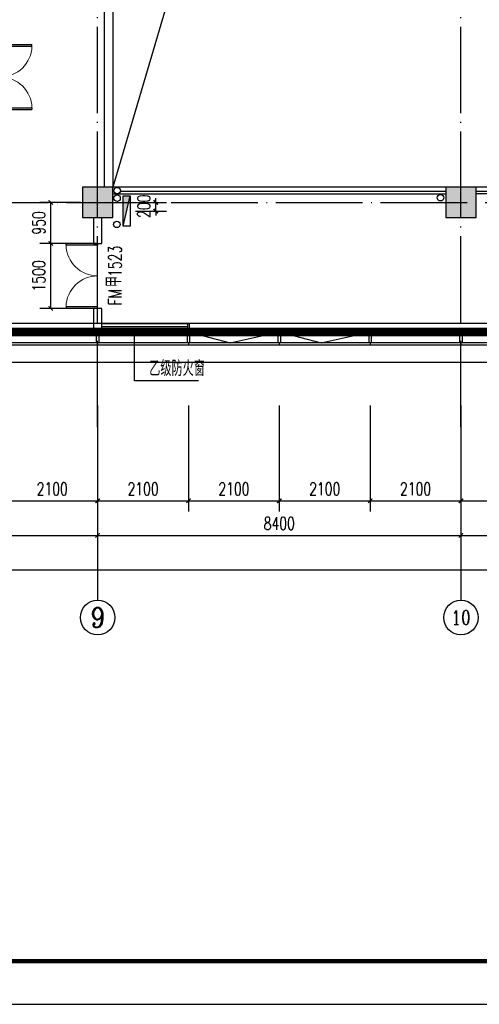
# Model space of a CAD drawing. Extents: x 797781 to 1255204, y 21234 to 1024248.
# Tile 241 of 256: x 928305 to 938932, y 253678 to 276447. Entities that reach past the tile are written whole.
import ezdxf
from ezdxf.enums import TextEntityAlignment as Align

# ---------------------------------------------------------------- set-up
doc = ezdxf.new("R2010")
doc.units = 0
doc.header["$LTSCALE"] = 1000
doc.header["$MEASUREMENT"] = 0
doc.linetypes.add('230303生产综合楼-平面图_t8$0$DOTE', pattern=[2.42, 2, -0.2, 0.02, -0.2])
doc.linetypes.add('__DASH', pattern=[0.35, 0.25, -0.1])
for name, color, linetype in [('230303生产综合楼-平面图_t8$0$3T_WOOD', 21, 'Continuous'), ('230303生产综合楼-平面图_t8$0$AXIS', 3, 'Continuous'), ('230303生产综合楼-平面图_t8$0$AXIS_TEXT', 7, 'Continuous'), ('230303生产综合楼-平面图_t8$0$COLUMN', 40, 'Continuous'), ('230303生产综合楼-平面图_t8$0$CURTWALL', 4, 'Continuous'), ('230303生产综合楼-平面图_t8$0$DIM_SYMB', 3, 'Continuous'), ('230303生产综合楼-平面图_t8$0$DOOR_FIRE', 4, 'Continuous'), ('230303生产综合楼-平面图_t8$0$DOOR_FIRE_TEXT', 7, 'Continuous'), ('230303生产综合楼-平面图_t8$0$DOTE', 1, '230303生产综合楼-平面图_t8$0$DOTE'), ('230303生产综合楼-平面图_t8$0$PUB_DIM', 3, 'Continuous'), ('230303生产综合楼-平面图_t8$0$PUB_HATCH', 8, 'Continuous'), ('230303生产综合楼-平面图_t8$0$PUB_TEXT', 7, 'Continuous'), ('230303生产综合楼-平面图_t8$0$PUB_TITLE', 4, 'Continuous'), ('230303生产综合楼-平面图_t8$0$STAIR', 2, 'Continuous'), ('230303生产综合楼-平面图_t8$0$VPIPE-雨水', 4, 'Continuous'), ('230303生产综合楼-平面图_t8$0$WALL', 40, 'Continuous'), ('230303生产综合楼-平面图_t8$0$看线', 115, 'Continuous'), ('AXIS_TEXT', 7, 'Continuous'), ('EQUIP_消火栓', 7, 'Continuous'), ('PUB_DIM', 3, 'Continuous'), ('PUB_HATCH', 8, 'Continuous'), ('VPIPE-消防', 1, 'Continuous')]:
    doc.layers.add(name, color=color, linetype=linetype)
doc.styles.add('230303生产综合楼-平面图_t8$0$_TCH_AXIS', font='COMPLEX', dxfattribs={"bigfont": 'GBCBIG'})
doc.styles.add('230303生产综合楼-平面图_t8$0$_TCH_DIM', font='SIMPLEX', dxfattribs={"bigfont": 'GBCBIG'})
doc.styles.add('230303生产综合楼-平面图_T8$0$_TCH_DIM_T3', font='SIMPLEX', dxfattribs={"width": 0.705882, "bigfont": 'GBCBIG'})
doc.styles.add('230303生产综合楼-平面图_t8$0$_TCH_WINDOW', font='SIMPLEX', dxfattribs={"height": 3.5, "bigfont": 'GBCBIG'})
doc.styles.add('_TCH_DIM_T3', font='SIMPLEX', dxfattribs={"width": 0.705882, "bigfont": 'GBCBIG'})
doc.styles.add('COMPLEX', font='COMPLEX')
doc.dimstyles.new('230303生产综合楼-平面图_T8$0$_TCH_ARCH&&100', dxfattribs={"dimtxt": 297.5, "dimasz": 100, "dimexe": 250, "dimexo": 300, "dimgap": 126.25, "dimtad": 1, "dimdec": 0, "dimzin": 0, "dimdsep": 46, "dimtxsty": '230303生产综合楼-平面图_T8$0$_TCH_DIM_T3', "dimblk": '230303生产综合楼-平面图_t8$0$_ArchTick', "dimcen": 0.09, "dimclrt": 7, "dimazin": 2, "dimtfac": 1, "dimtdec": 0, "dimtix": 1, "dimtmove": 2, "dimatfit": 3, "dimfxl": 1, "dimtolj": 1, "dimtzin": 0, "dimarcsym": 0})
doc.dimstyles.new('_TCH_ARCH&&100', dxfattribs={"dimtxt": 297.5, "dimasz": 100, "dimexe": 250, "dimexo": 300, "dimgap": 126.25, "dimtad": 1, "dimdec": 0, "dimzin": 0, "dimdsep": 46, "dimtxsty": '_TCH_DIM_T3', "dimblk": 'ARCHTICK', "dimcen": 0.09, "dimclrt": 7, "dimazin": 2, "dimtfac": 1, "dimtdec": 0, "dimtix": 1, "dimtmove": 2, "dimatfit": 3, "dimfxl": 1, "dimtolj": 1, "dimtzin": 0, "dimarcsym": 0})

# ---------------------------------------------------------------- blocks, each defined once
blk = doc.blocks.new('AQ2')
at = {"color": 6, "linetype": '__DASH', "ltscale": 4, "const_width": 200}
blk.add_lwpolyline([(1125985, 272623), (1125985, 263323), (1058451, 263323), (1032885, 265974), (1032885, 272623)], dxfattribs=at)
blk = doc.blocks.new('_ArchTick')
at = {"color": 0, "linetype": 'ByBlock', "const_width": 0.4}
blk.add_lwpolyline([(-0.5, -0.5), (0.5, 0.5)], dxfattribs=at)
blk = doc.blocks.new('*D6310')
at = {"layer": 'Defpoints', "color": 0, "transparency": 16777216}
for p in [(1093684, 83374), (1094451, 83374), (1093684, 83175)]:
    blk.add_point(p, dxfattribs=at)
at = {"layer": 'PUB_DIM', "color": 0, "lineweight": -2, "transparency": 16777216}
for p, q in [((1093984, 83374), (1094701, 83374)), ((1094451, 83374), (1094451, 83474)), ((1094451, 83175), (1094451, 83374)), ((1093984, 83175), (1094701, 83175)), ((1094451, 83175), (1094451, 83075))]:
    blk.add_line(p, q, dxfattribs=at)
at = {"layer": 'PUB_DIM', "color": 0, "lineweight": -2, "transparency": 16777216, "xscale": 100, "yscale": 100, "zscale": 100}
for p, rotation in [((1094451, 83374), 270), ((1094451, 83175), 90)]:
    blk.add_blockref('_ArchTick', p, dxfattribs=dict(at, rotation=rotation))
at = {"layer": 'PUB_DIM', "color": 7, "transparency": 16777216, "insert": (1094176, 83285), "char_height": 297.5, "attachment_point": 5, "rotation": 90, "style": '_TCH_DIM_T3'}
blk.add_mtext('\\A1;200', dxfattribs=at)
blk = doc.blocks.new('$TwtSys$00000434')
for p, q in [((-0.5, 0.5), (-0.5, -0.5)), ((-0.5, -0.5), (0.5, 0.5)), ((0.5, 0.5), (-0.5, 0.5)), ((0.5, -0.5), (0.5, 0.5)), ((-0.5, -0.5), (0.5, -0.5))]:
    blk.add_line(p, q)
blk.add_solid([(0.5, -0.5), (0.5, 0.5), (-0.5, -0.5)])
blk = doc.blocks.new('230303生产综合楼-平面图_t8$0$2WLGJ')
at = {"layer": '230303生产综合楼-平面图_t8$0$3T_WOOD'}
for points in [[(1057610, 68796), (1057560, 68796), (1057560, 69046), (1057610, 69046)], [(1059710, 68796), (1059660, 68796), (1059660, 69046), (1059710, 69046)], [(1061810, 68796), (1061760, 68796), (1061760, 69046), (1061810, 69046)], [(1063910, 68796), (1063860, 68796), (1063860, 69046), (1063910, 69046)], [(1066010, 68796), (1065960, 68796), (1065960, 69046), (1066010, 69046)]]:
    blk.add_lwpolyline(points, close=True, dxfattribs=at)
for points in [[(1057585, 68796), (1057585, 68746)], [(1059685, 68796), (1059685, 68746)], [(1061785, 68796), (1061785, 68746)], [(1063885, 68796), (1063885, 68746)], [(1065985, 68796), (1065985, 68746)]]:
    blk.add_lwpolyline(points, dxfattribs=at)
blk = doc.blocks.new('230303生产综合楼-平面图_t8$0$$DorLib2D$00000002')
for p, q in [((-0.5, 0), (-0.5, 0.4875)), ((-0.475, 0.4875), (-0.5, 0.4875)), ((-0.475, 0), (-0.475, 0.4875)), ((0.475, 0), (0.475, 0.4875)), ((0.475, 0.4875), (0.5, 0.4875)), ((0.5, 0), (0.5, 0.4875)), ((-0.5, 0), (-0.475, 0)), ((0.5, 0), (0.475, 0))]:
    blk.add_line(p, q)
at = {"lineweight": 13}
for centre, start, end in [((-0.4875, 0), 0, 88.53072), ((0.4875, 0), 91.46928, 180)]:
    blk.add_arc(centre, 0.4875, start, end, dxfattribs=at)
blk = doc.blocks.new('230303生产综合楼-平面图_t8$0$_ArchTick')
at = {"color": 0, "linetype": 'ByBlock', "const_width": 0.3}
blk.add_lwpolyline([(-0.5, -0.5), (0.5, 0.5)], dxfattribs=at)
blk = doc.blocks.new('*D5231')
at = {"layer": '230303生产综合楼-平面图_t8$0$PUB_DIM', "color": 0, "lineweight": -2, "transparency": 16777216}
for p, q in [((929708, 271272), (928773, 271272)), ((929023, 269772), (929023, 271272)), ((929708, 269772), (928773, 269772))]:
    blk.add_line(p, q, dxfattribs=at)
at = {"layer": 'Defpoints', "color": 0, "transparency": 16777216}
for p in [(929023, 271272), (930008, 271272), (930008, 269772)]:
    blk.add_point(p, dxfattribs=at)
at = {"layer": '230303生产综合楼-平面图_t8$0$PUB_DIM', "color": 0, "lineweight": -2, "transparency": 16777216, "xscale": 100, "yscale": 100, "zscale": 100}
for p, rotation in [((929023, 271272), 90), ((929023, 269772), 270)]:
    blk.add_blockref('230303生产综合楼-平面图_t8$0$_ArchTick', p, dxfattribs=dict(at, rotation=rotation))
at = {"layer": '230303生产综合楼-平面图_t8$0$PUB_DIM', "color": 7, "transparency": 16777216, "insert": (928748, 270522), "char_height": 297.5, "attachment_point": 5, "rotation": 90, "style": '230303生产综合楼-平面图_T8$0$_TCH_DIM_T3'}
blk.add_mtext('\\A1;1500', dxfattribs=at)
blk = doc.blocks.new('*D5232')
at = {"layer": '230303生产综合楼-平面图_t8$0$PUB_DIM', "color": 0, "lineweight": -2, "transparency": 16777216}
for p, q in [((929708, 272222), (928773, 272222)), ((929023, 271272), (929023, 272222)), ((929708, 271272), (928773, 271272))]:
    blk.add_line(p, q, dxfattribs=at)
at = {"layer": 'Defpoints', "color": 0, "transparency": 16777216}
for p in [(929023, 272222), (930008, 272222), (930008, 271272)]:
    blk.add_point(p, dxfattribs=at)
at = {"layer": '230303生产综合楼-平面图_t8$0$PUB_DIM', "color": 0, "lineweight": -2, "transparency": 16777216, "xscale": 100, "yscale": 100, "zscale": 100}
for p, rotation in [((929023, 272222), 90), ((929023, 271272), 270)]:
    blk.add_blockref('230303生产综合楼-平面图_t8$0$_ArchTick', p, dxfattribs=dict(at, rotation=rotation))
at = {"layer": '230303生产综合楼-平面图_t8$0$PUB_DIM', "color": 7, "transparency": 16777216, "insert": (928748, 271747), "char_height": 297.5, "attachment_point": 5, "rotation": 90, "style": '230303生产综合楼-平面图_T8$0$_TCH_DIM_T3'}
blk.add_mtext('\\A1;950', dxfattribs=at)
blk = doc.blocks.new('*D5958')
at = {"layer": '230303生产综合楼-平面图_t8$0$AXIS', "color": 0, "lineweight": -2, "transparency": 16777216}
for p, q in [((928008, 267522), (928008, 265072)), ((930108, 267522), (930108, 265072)), ((928008, 265322), (930108, 265322))]:
    blk.add_line(p, q, dxfattribs=at)
at = {"layer": 'Defpoints', "color": 0, "transparency": 16777216}
for p in [(928008, 267822), (930108, 267822), (930108, 265322)]:
    blk.add_point(p, dxfattribs=at)
at = {"layer": '230303生产综合楼-平面图_t8$0$AXIS', "color": 0, "lineweight": -2, "transparency": 16777216, "xscale": 100, "yscale": 100, "zscale": 100, "rotation": 180}
blk.add_blockref('230303生产综合楼-平面图_t8$0$_ArchTick', (928008, 265322), dxfattribs=at)
at = {"layer": '230303生产综合楼-平面图_t8$0$AXIS', "color": 0, "lineweight": -2, "transparency": 16777216, "xscale": 100, "yscale": 100, "zscale": 100}
blk.add_blockref('230303生产综合楼-平面图_t8$0$_ArchTick', (930108, 265322), dxfattribs=at)
at = {"layer": '230303生产综合楼-平面图_t8$0$AXIS', "color": 7, "transparency": 16777216, "insert": (929058, 265597), "char_height": 297.5, "attachment_point": 5, "style": '230303生产综合楼-平面图_T8$0$_TCH_DIM_T3'}
blk.add_mtext('\\A1;2100', dxfattribs=at)
blk = doc.blocks.new('*D5959')
at = {"layer": '230303生产综合楼-平面图_t8$0$AXIS', "color": 0, "lineweight": -2, "transparency": 16777216}
for p, q in [((930108, 267522), (930108, 265072)), ((932208, 267522), (932208, 265072)), ((930108, 265322), (932208, 265322))]:
    blk.add_line(p, q, dxfattribs=at)
at = {"layer": 'Defpoints', "color": 0, "transparency": 16777216}
for p in [(930108, 267822), (932208, 267822), (932208, 265322)]:
    blk.add_point(p, dxfattribs=at)
at = {"layer": '230303生产综合楼-平面图_t8$0$AXIS', "color": 0, "lineweight": -2, "transparency": 16777216, "xscale": 100, "yscale": 100, "zscale": 100, "rotation": 180}
blk.add_blockref('230303生产综合楼-平面图_t8$0$_ArchTick', (930108, 265322), dxfattribs=at)
at = {"layer": '230303生产综合楼-平面图_t8$0$AXIS', "color": 0, "lineweight": -2, "transparency": 16777216, "xscale": 100, "yscale": 100, "zscale": 100}
blk.add_blockref('230303生产综合楼-平面图_t8$0$_ArchTick', (932208, 265322), dxfattribs=at)
at = {"layer": '230303生产综合楼-平面图_t8$0$AXIS', "color": 7, "transparency": 16777216, "insert": (931158, 265597), "char_height": 297.5, "attachment_point": 5, "style": '230303生产综合楼-平面图_T8$0$_TCH_DIM_T3'}
blk.add_mtext('\\A1;2100', dxfattribs=at)
blk = doc.blocks.new('*D5960')
at = {"layer": '230303生产综合楼-平面图_t8$0$AXIS', "color": 0, "lineweight": -2, "transparency": 16777216}
for p, q in [((932208, 267522), (932208, 265072)), ((934308, 267522), (934308, 265072)), ((932208, 265322), (934308, 265322))]:
    blk.add_line(p, q, dxfattribs=at)
at = {"layer": 'Defpoints', "color": 0, "transparency": 16777216}
for p in [(932208, 267822), (934308, 267822), (934308, 265322)]:
    blk.add_point(p, dxfattribs=at)
at = {"layer": '230303生产综合楼-平面图_t8$0$AXIS', "color": 0, "lineweight": -2, "transparency": 16777216, "xscale": 100, "yscale": 100, "zscale": 100, "rotation": 180}
blk.add_blockref('230303生产综合楼-平面图_t8$0$_ArchTick', (932208, 265322), dxfattribs=at)
at = {"layer": '230303生产综合楼-平面图_t8$0$AXIS', "color": 0, "lineweight": -2, "transparency": 16777216, "xscale": 100, "yscale": 100, "zscale": 100}
blk.add_blockref('230303生产综合楼-平面图_t8$0$_ArchTick', (934308, 265322), dxfattribs=at)
at = {"layer": '230303生产综合楼-平面图_t8$0$AXIS', "color": 7, "transparency": 16777216, "insert": (933258, 265597), "char_height": 297.5, "attachment_point": 5, "style": '230303生产综合楼-平面图_T8$0$_TCH_DIM_T3'}
blk.add_mtext('\\A1;2100', dxfattribs=at)
blk = doc.blocks.new('*D5961')
at = {"layer": '230303生产综合楼-平面图_t8$0$AXIS', "color": 0, "lineweight": -2, "transparency": 16777216}
for p, q in [((934308, 267522), (934308, 265072)), ((936408, 267522), (936408, 265072)), ((934308, 265322), (936408, 265322))]:
    blk.add_line(p, q, dxfattribs=at)
at = {"layer": 'Defpoints', "color": 0, "transparency": 16777216}
for p in [(934308, 267822), (936408, 267822), (936408, 265322)]:
    blk.add_point(p, dxfattribs=at)
at = {"layer": '230303生产综合楼-平面图_t8$0$AXIS', "color": 0, "lineweight": -2, "transparency": 16777216, "xscale": 100, "yscale": 100, "zscale": 100, "rotation": 180}
blk.add_blockref('230303生产综合楼-平面图_t8$0$_ArchTick', (934308, 265322), dxfattribs=at)
at = {"layer": '230303生产综合楼-平面图_t8$0$AXIS', "color": 0, "lineweight": -2, "transparency": 16777216, "xscale": 100, "yscale": 100, "zscale": 100}
blk.add_blockref('230303生产综合楼-平面图_t8$0$_ArchTick', (936408, 265322), dxfattribs=at)
at = {"layer": '230303生产综合楼-平面图_t8$0$AXIS', "color": 7, "transparency": 16777216, "insert": (935358, 265597), "char_height": 297.5, "attachment_point": 5, "style": '230303生产综合楼-平面图_T8$0$_TCH_DIM_T3'}
blk.add_mtext('\\A1;2100', dxfattribs=at)
blk = doc.blocks.new('*D5962')
at = {"layer": '230303生产综合楼-平面图_t8$0$AXIS', "color": 0, "lineweight": -2, "transparency": 16777216}
for p, q in [((936408, 267522), (936408, 265072)), ((938508, 267522), (938508, 265072)), ((936408, 265322), (938508, 265322))]:
    blk.add_line(p, q, dxfattribs=at)
at = {"layer": 'Defpoints', "color": 0, "transparency": 16777216}
for p in [(936408, 267822), (938508, 267822), (938508, 265322)]:
    blk.add_point(p, dxfattribs=at)
at = {"layer": '230303生产综合楼-平面图_t8$0$AXIS', "color": 0, "lineweight": -2, "transparency": 16777216, "xscale": 100, "yscale": 100, "zscale": 100, "rotation": 180}
blk.add_blockref('230303生产综合楼-平面图_t8$0$_ArchTick', (936408, 265322), dxfattribs=at)
at = {"layer": '230303生产综合楼-平面图_t8$0$AXIS', "color": 0, "lineweight": -2, "transparency": 16777216, "xscale": 100, "yscale": 100, "zscale": 100}
blk.add_blockref('230303生产综合楼-平面图_t8$0$_ArchTick', (938508, 265322), dxfattribs=at)
at = {"layer": '230303生产综合楼-平面图_t8$0$AXIS', "color": 7, "transparency": 16777216, "insert": (937458, 265597), "char_height": 297.5, "attachment_point": 5, "style": '230303生产综合楼-平面图_T8$0$_TCH_DIM_T3'}
blk.add_mtext('\\A1;2100', dxfattribs=at)
blk = doc.blocks.new('*D5963')
at = {"layer": '230303生产综合楼-平面图_t8$0$AXIS', "color": 0, "lineweight": -2, "transparency": 16777216}
for p, q in [((938508, 267522), (938508, 265072)), ((940608, 267522), (940608, 265072)), ((938508, 265322), (940608, 265322))]:
    blk.add_line(p, q, dxfattribs=at)
at = {"layer": 'Defpoints', "color": 0, "transparency": 16777216}
for p in [(938508, 267822), (940608, 267822), (940608, 265322)]:
    blk.add_point(p, dxfattribs=at)
at = {"layer": '230303生产综合楼-平面图_t8$0$AXIS', "color": 0, "lineweight": -2, "transparency": 16777216, "xscale": 100, "yscale": 100, "zscale": 100, "rotation": 180}
blk.add_blockref('230303生产综合楼-平面图_t8$0$_ArchTick', (938508, 265322), dxfattribs=at)
at = {"layer": '230303生产综合楼-平面图_t8$0$AXIS', "color": 0, "lineweight": -2, "transparency": 16777216, "xscale": 100, "yscale": 100, "zscale": 100}
blk.add_blockref('230303生产综合楼-平面图_t8$0$_ArchTick', (940608, 265322), dxfattribs=at)
at = {"layer": '230303生产综合楼-平面图_t8$0$AXIS', "color": 7, "transparency": 16777216, "insert": (939558, 265597), "char_height": 297.5, "attachment_point": 5, "style": '230303生产综合楼-平面图_T8$0$_TCH_DIM_T3'}
blk.add_mtext('\\A1;2100', dxfattribs=at)
blk = doc.blocks.new('*D6132')
at = {"layer": '230303生产综合楼-平面图_t8$0$AXIS', "color": 0, "lineweight": -2, "transparency": 16777216}
for p, q in [((921708, 266722), (921708, 264272)), ((930108, 266722), (930108, 264272)), ((921708, 264522), (930108, 264522))]:
    blk.add_line(p, q, dxfattribs=at)
at = {"layer": 'Defpoints', "color": 0, "transparency": 16777216}
for p in [(921708, 267022), (930108, 267022), (930108, 264522)]:
    blk.add_point(p, dxfattribs=at)
at = {"layer": '230303生产综合楼-平面图_t8$0$AXIS', "color": 0, "lineweight": -2, "transparency": 16777216, "xscale": 100, "yscale": 100, "zscale": 100, "rotation": 180}
blk.add_blockref('230303生产综合楼-平面图_t8$0$_ArchTick', (921708, 264522), dxfattribs=at)
at = {"layer": '230303生产综合楼-平面图_t8$0$AXIS', "color": 0, "lineweight": -2, "transparency": 16777216, "xscale": 100, "yscale": 100, "zscale": 100}
blk.add_blockref('230303生产综合楼-平面图_t8$0$_ArchTick', (930108, 264522), dxfattribs=at)
at = {"layer": '230303生产综合楼-平面图_t8$0$AXIS', "color": 7, "transparency": 16777216, "insert": (925908, 264797), "char_height": 297.5, "attachment_point": 5, "style": '230303生产综合楼-平面图_T8$0$_TCH_DIM_T3'}
blk.add_mtext('\\A1;8400', dxfattribs=at)
blk = doc.blocks.new('*D6133')
at = {"layer": '230303生产综合楼-平面图_t8$0$AXIS', "color": 0, "lineweight": -2, "transparency": 16777216}
for p, q in [((930108, 266722), (930108, 264272)), ((938508, 266722), (938508, 264272)), ((930108, 264522), (938508, 264522))]:
    blk.add_line(p, q, dxfattribs=at)
at = {"layer": 'Defpoints', "color": 0, "transparency": 16777216}
for p in [(930108, 267022), (938508, 267022), (938508, 264522)]:
    blk.add_point(p, dxfattribs=at)
at = {"layer": '230303生产综合楼-平面图_t8$0$AXIS', "color": 0, "lineweight": -2, "transparency": 16777216, "xscale": 100, "yscale": 100, "zscale": 100, "rotation": 180}
blk.add_blockref('230303生产综合楼-平面图_t8$0$_ArchTick', (930108, 264522), dxfattribs=at)
at = {"layer": '230303生产综合楼-平面图_t8$0$AXIS', "color": 0, "lineweight": -2, "transparency": 16777216, "xscale": 100, "yscale": 100, "zscale": 100}
blk.add_blockref('230303生产综合楼-平面图_t8$0$_ArchTick', (938508, 264522), dxfattribs=at)
at = {"layer": '230303生产综合楼-平面图_t8$0$AXIS', "color": 7, "transparency": 16777216, "insert": (934308, 264797), "char_height": 297.5, "attachment_point": 5, "style": '230303生产综合楼-平面图_T8$0$_TCH_DIM_T3'}
blk.add_mtext('\\A1;8400', dxfattribs=at)
blk = doc.blocks.new('*D6134')
at = {"layer": '230303生产综合楼-平面图_t8$0$AXIS', "color": 0, "lineweight": -2, "transparency": 16777216}
for p, q in [((938508, 266722), (938508, 264272)), ((946908, 266722), (946908, 264272)), ((938508, 264522), (946908, 264522))]:
    blk.add_line(p, q, dxfattribs=at)
at = {"layer": 'Defpoints', "color": 0, "transparency": 16777216}
for p in [(938508, 267022), (946908, 267022), (946908, 264522)]:
    blk.add_point(p, dxfattribs=at)
at = {"layer": '230303生产综合楼-平面图_t8$0$AXIS', "color": 0, "lineweight": -2, "transparency": 16777216, "xscale": 100, "yscale": 100, "zscale": 100, "rotation": 180}
blk.add_blockref('230303生产综合楼-平面图_t8$0$_ArchTick', (938508, 264522), dxfattribs=at)
at = {"layer": '230303生产综合楼-平面图_t8$0$AXIS', "color": 0, "lineweight": -2, "transparency": 16777216, "xscale": 100, "yscale": 100, "zscale": 100}
blk.add_blockref('230303生产综合楼-平面图_t8$0$_ArchTick', (946908, 264522), dxfattribs=at)
at = {"layer": '230303生产综合楼-平面图_t8$0$AXIS', "color": 7, "transparency": 16777216, "insert": (942708, 264797), "char_height": 297.5, "attachment_point": 5, "style": '230303生产综合楼-平面图_T8$0$_TCH_DIM_T3'}
blk.add_mtext('\\A1;8400', dxfattribs=at)
blk = doc.blocks.new('*D6141')
at = {"layer": '230303生产综合楼-平面图_t8$0$AXIS', "color": 0, "lineweight": -2, "transparency": 16777216}
for p, q in [((895858, 266722), (895858, 263472)), ((989558, 266722), (989558, 263472)), ((895858, 263722), (989558, 263722))]:
    blk.add_line(p, q, dxfattribs=at)
at = {"layer": 'Defpoints', "color": 0, "transparency": 16777216}
for p in [(895858, 267022), (989558, 267022), (989558, 263722)]:
    blk.add_point(p, dxfattribs=at)
at = {"layer": '230303生产综合楼-平面图_t8$0$AXIS', "color": 0, "lineweight": -2, "transparency": 16777216, "xscale": 100, "yscale": 100, "zscale": 100, "rotation": 180}
blk.add_blockref('230303生产综合楼-平面图_t8$0$_ArchTick', (895858, 263722), dxfattribs=at)
at = {"layer": '230303生产综合楼-平面图_t8$0$AXIS', "color": 0, "lineweight": -2, "transparency": 16777216, "xscale": 100, "yscale": 100, "zscale": 100}
blk.add_blockref('230303生产综合楼-平面图_t8$0$_ArchTick', (989558, 263722), dxfattribs=at)
at = {"layer": '230303生产综合楼-平面图_t8$0$AXIS', "color": 7, "transparency": 16777216, "insert": (942708, 263997), "char_height": 297.5, "attachment_point": 5, "style": '230303生产综合楼-平面图_T8$0$_TCH_DIM_T3'}
blk.add_mtext('\\A1;93700', dxfattribs=at)
blk = doc.blocks.new('_AXISO')
blk.add_circle((0, 0), 0.5)
at = {"layer": 'AXIS_TEXT', "style": 'COMPLEX', "width": 1.041667}
blk.add_attdef('A', text='', height=0.56, dxfattribs=at).set_placement((-0.25, -0.28), (0.25, -0.28), align=Align.FIT)
blk = doc.blocks.new('_FZH')
blk.add_lwpolyline([(-0.5, -0.5), (0.5, -0.5), (0.5, 0.5), (-0.5, 0.5)], close=True)
at = {"layer": 'PUB_HATCH'}
blk.add_solid([(-0.5, -0.5), (0.5, -0.5), (-0.5, 0.5), (0.5, 0.5)], dxfattribs=at)
blk = doc.blocks.new('230303生产综合楼-平面图_t8$0$2-XHS')
at = {"layer": '230303生产综合楼-平面图_t8$0$VPIPE-雨水'}
for centre in [(1093555.4, 83471.2), (1101032.4, 83483)]:
    blk.add_circle(centre, 75, dxfattribs=at)
at = {"layer": 'VPIPE-消防'}
for centre in [(1093557.9, 83646.6), (1093552.4, 82866.6)]:
    blk.add_circle(centre, 75, dxfattribs=at)
at = {"layer": 'EQUIP_消火栓', "xscale": 700, "yscale": -160, "zscale": 700, "rotation": 90.0000000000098}
blk.add_blockref('$TwtSys$00000434', (1093776.2, 83174.6), dxfattribs=at)
at = {"layer": 'PUB_DIM'}
dim = blk.add_linear_dim(base=(1094450.6, 83374.2), p1=(1093683.8, 83174.6), p2=(1093683.8, 83374.2), angle=90, dimstyle='_TCH_ARCH&&100', dxfattribs=at)
dim.commit()
dim.dimension.update_dxf_attribs({"geometry": '*D6310', "text_midpoint": (1094175.6, 83285), "dimtype": 161})

msp = doc.modelspace()

# ---------------------------------------------------------------- linework, layer by layer
msp.add_lwpolyline([(932183, 269221.6), (932233, 269221.6), (932233, 269421.6), (932183, 269421.6)], close=True)
at = {"layer": '230303生产综合楼-平面图_t8$0$AXIS'}
for p, q in [((930108, 267021.6), (930108, 263021.6)), ((938508, 267021.6), (938508, 263021.6))]:
    msp.add_line(p, q, dxfattribs=at)
at = {"layer": '230303生产综合楼-平面图_t8$0$CURTWALL'}
for points in [[(895858, 298621.6), (963708, 298621.6), (989558, 295941.7), (989558, 268921.6), (921708, 268921.6), (895858, 271601.4)], [(895908, 298571.6), (963705.4, 298571.6), (989508, 295896.6), (989508, 268971.6), (921710.6, 268971.6), (895908, 271646.5)], [(896158, 298321.6), (963692.5, 298321.6), (989258, 295671.2), (989258, 269221.6), (921723.5, 269221.6), (896158, 271872)]]:
    msp.add_lwpolyline(points, close=True, dxfattribs=at)
for points in [[(930208, 269421.6), (932183, 269421.6)], [(930208, 269351.6), (932183, 269351.6)], [(930208, 269291.6), (932183, 269291.6)], [(932233, 269221.6), (933174.8, 268971.6), (934283, 269221.6)], [(934333, 269221.6), (935274.8, 268971.6), (936383, 269221.6)]]:
    msp.add_lwpolyline(points, dxfattribs=at)
at = {"layer": '230303生产综合楼-平面图_t8$0$DIM_SYMB'}
msp.add_lwpolyline([(932443.1, 268097.6), (930957.1, 268097.6), (930957.1, 269221.6)], dxfattribs=at)
at = {"layer": '230303生产综合楼-平面图_t8$0$DOTE'}
for p, q in [((930108, 267021.6), (930108, 298621.6)), ((938508, 267021.6), (938508, 298621.6)), ((895508, 272221.6), (989908, 272221.6))]:
    msp.add_line(p, q, dxfattribs=at)
at = {"layer": '230303生产综合楼-平面图_t8$0$PUB_HATCH', "color": 8}
msp.add_lwpolyline([(989058, 269421.6), (921733.9, 269421.6), (896358, 272052.3), (896358, 281821.6)], dxfattribs=at)
at = {"layer": '230303生产综合楼-平面图_t8$0$PUB_TITLE'}
msp.add_lwpolyline([(881593.5, 253678), (1007693.5, 253678), (1007693.5, 313078), (881593.5, 313078)], close=True, dxfattribs=at)
at = {"layer": '230303生产综合楼-平面图_t8$0$PUB_TITLE', "const_width": 100}
msp.add_lwpolyline([(884093.5, 254678), (1006693.5, 254678), (1006693.5, 312078), (884093.5, 312078)], close=True, dxfattribs=at)
at = {"layer": '230303生产综合楼-平面图_t8$0$STAIR'}
for p, q in [((954958, 272571.6), (930458, 272571.6)), ((938158, 272411.6), (930458, 272411.6)), ((938158, 272471.6), (930637.5, 272471.6)), ((946558, 272471.6), (938858, 272471.6)), ((946558, 272421.6), (938858, 272421.6))]:
    msp.add_line(p, q, dxfattribs=at)
msp.add_lwpolyline([(954958, 282371.6), (932839.6, 280655.6), (930458, 272571.6)], dxfattribs=at)
at = {"layer": '230303生产综合楼-平面图_t8$0$WALL'}
for p, q in [((930258, 278121.6), (930258, 272571.6)), ((930458, 278121.6), (930458, 272571.6)), ((930008, 271871.6), (930008, 271271.6)), ((930208, 271271.6), (930208, 271871.6)), ((930008, 271271.6), (930208, 271271.6)), ((930208, 269771.6), (930008, 269771.6)), ((930008, 269771.6), (930008, 269221.6)), ((930208, 269221.6), (930208, 269771.6)), ((930008, 269221.6), (930208, 269221.6))]:
    msp.add_line(p, q, dxfattribs=at)
at = {"layer": '230303生产综合楼-平面图_t8$0$看线'}
msp.add_lwpolyline([(895458, 299021.6), (964094.7, 299021.6), (989958, 296301.8), (989958, 268521.6), (921321.3, 268521.6), (895458, 271241.3)], close=True, dxfattribs=at)

# ---------------------------------------------------------------- block references
for name, p in [('AQ2', (-136727.2, 5898.4)), ('230303生产综合楼-平面图_t8$0$2WLGJ', (-127477.2, 200175.3)), ('230303生产综合楼-平面图_t8$0$2-XHS', (-162999.4, 188847.3))]:
    msp.add_blockref(name, p)
at = {"layer": '230303生产综合楼-平面图_t8$0$AXIS'}
ref = msp.add_blockref('_AXISO', (930108, 262621.6), dxfattribs=dict(at, xscale=800, yscale=800, zscale=800))
ref.add_attrib('A', '9', dxfattribs={"layer": '230303生产综合楼-平面图_t8$0$AXIS_TEXT', "ltscale": 2, "height": 465.9, "style": '230303生产综合楼-平面图_t8$0$_TCH_AXIS'}).set_placement((929952.7, 262388.6), (930263.3, 262388.6), align=Align.FIT)
ref = msp.add_blockref('_AXISO', (938508, 262621.6), dxfattribs=dict(at, xscale=800, yscale=800, zscale=800))
ref.add_attrib('A', '10', dxfattribs={"layer": '230303生产综合楼-平面图_t8$0$AXIS_TEXT', "ltscale": 2, "height": 328.45, "style": '230303生产综合楼-平面图_t8$0$_TCH_AXIS'}).set_placement((938281.2, 262457.3), (938734.8, 262457.3), align=Align.FIT)
at = {"layer": '230303生产综合楼-平面图_t8$0$COLUMN', "xscale": 700, "yscale": 700, "zscale": 700, "rotation": 270}
for p in [(930108, 272221.6), (938508, 272221.6)]:
    msp.add_blockref('_FZH', p, dxfattribs=at)
at = {"layer": '230303生产综合楼-平面图_t8$0$DOOR_FIRE', "xscale": 1500, "yscale": -1500, "zscale": 200}
for p, rotation in [((927858, 275121.6), 90.00000000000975), ((930108, 270521.6), 270)]:
    msp.add_blockref('230303生产综合楼-平面图_t8$0$$DorLib2D$00000002', p, dxfattribs=dict(at, rotation=rotation))

# ---------------------------------------------------------------- texts
at = {"layer": '230303生产综合楼-平面图_t8$0$DOOR_FIRE_TEXT', "style": '230303生产综合楼-平面图_t8$0$_TCH_WINDOW', "width": 0.705882}
for s, p in [('1523', (930658, 270500.7)), ('FM', (930658, 269842.4))]:
    msp.add_text(s, height=297.5, rotation=90, dxfattribs=at).set_placement(p)
at = {"layer": '230303生产综合楼-平面图_t8$0$DOOR_FIRE_TEXT', "style": '230303生产综合楼-平面图_t8$0$_TCH_WINDOW'}
msp.add_text('甲', height=357.4, rotation=90, dxfattribs=at).set_placement((930658, 270262.4))
at = {"layer": '230303生产综合楼-平面图_t8$0$PUB_TEXT', "style": '230303生产综合楼-平面图_t8$0$_TCH_DIM'}
msp.add_text('乙级防火窗', height=357.45, dxfattribs=at).set_placement((931300, 268206.3))

# ---------------------------------------------------------------- dimensions: what is measured, and where the dimension line sits
at = {"layer": '230303生产综合楼-平面图_t8$0$AXIS'}
for p1, p2, distance, picture, middle in [((928008, 267821.6), (930108, 267821.6), -2500, '*D5958', (929058, 265596.6)), ((930108, 267821.6), (932208, 267821.6), -2500, '*D5959', (931158, 265596.6)), ((932208, 267821.6), (934308, 267821.6), -2500, '*D5960', (933258, 265596.6)), ((934308, 267821.6), (936408, 267821.6), -2500, '*D5961', (935358, 265596.6)), ((936408, 267821.6), (938508, 267821.6), -2500, '*D5962', (937458, 265596.6)), ((938508, 267821.6), (940608, 267821.6), -2500, '*D5963', (939558, 265596.6)), ((895858, 267021.6), (989558, 267021.6), -3300, '*D6141', (942708, 263996.6)), ((921708, 267021.6), (930108, 267021.6), -2500, '*D6132', (925908, 264796.6)), ((930108, 267021.6), (938508, 267021.6), -2500, '*D6133', (934308, 264796.6)), ((938508, 267021.6), (946908, 267021.6), -2500, '*D6134', (942708, 264796.6))]:
    dim = msp.add_aligned_dim(p1=p1, p2=p2, distance=distance, dimstyle='230303生产综合楼-平面图_T8$0$_TCH_ARCH&&100', dxfattribs=at)
    dim.commit()
    dim.dimension.update_dxf_attribs({"geometry": picture, "text_midpoint": middle})
at = {"layer": '230303生产综合楼-平面图_t8$0$PUB_DIM'}
for p1, p2, picture, middle in [((930008, 271271.6), (930008, 272221.6), '*D5232', (928747.8, 271746.6)), ((930008, 269771.6), (930008, 271271.6), '*D5231', (928747.8, 270521.6))]:
    dim = msp.add_aligned_dim(p1=p1, p2=p2, distance=985.2, dimstyle='230303生产综合楼-平面图_T8$0$_TCH_ARCH&&100', dxfattribs=at)
    dim.commit()
    dim.dimension.update_dxf_attribs({"geometry": picture, "text_midpoint": middle})

doc.saveas('drawing.dxf')
